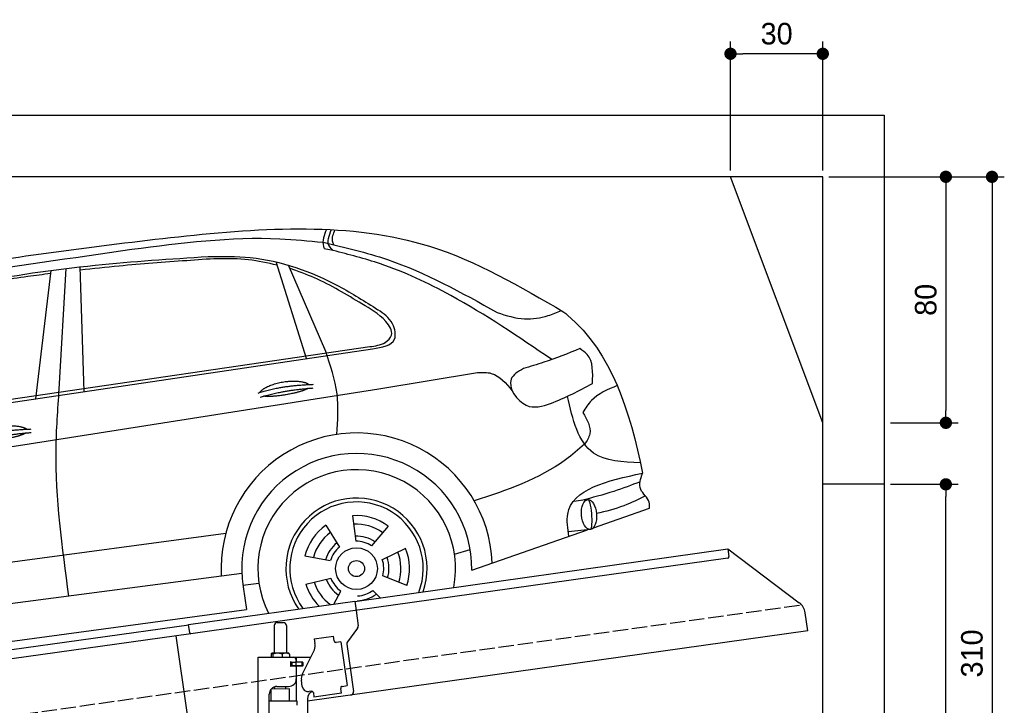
# Model space of a CAD drawing. Extents: x -511 to 5890, y -590 to 5261.
# Tile 5 of 5: x 2690 to 5890, y 3031 to 5261. Entities that reach past the tile are written whole.
import ezdxf

# ---------------------------------------------------------------- set-up
doc = ezdxf.new("R2010")
doc.units = 0
doc.header["$LTSCALE"] = 10
doc.header["$MEASUREMENT"] = 0
doc.linetypes.add('GEN3', pattern=[6.25, 5, -1.25])
doc.layers.get('0').update_dxf_attribs({"linetype": 'CONTINUOUS'})
doc.layers.get('DEFPOINTS').update_dxf_attribs({"linetype": 'CONTINUOUS'})
for name, color, linetype in [('3', 6, 'GEN3'), ('AM_5', 3, 'CONTINUOUS'), ('CAR', 1, 'CONTINUOUS'), ('SICHTBARE_KANTEN_DIN_', 7, 'CONTINUOUS')]:
    doc.layers.add(name, color=color, linetype=linetype)
doc.dimstyles.new('KLAUS_DXF', dxfattribs={"dimscale": 20, "dimtxt": 3.5, "dimasz": 2, "dimexe": 2, "dimexo": 1, "dimgap": 1.5, "dimtad": 1, "dimlfac": 0.1, "dimdsep": 46, "dimtxsty": 'Standard', "dimblk": 'DOT', "dimcen": 2, "dimclrd": 256, "dimclre": 256, "dimclrt": 2, "dimadec": 0, "dimazin": 0, "dimtfac": 1, "dimtmove": 2, "dimatfit": 3, "dimfxl": 1, "dimtolj": 1, "dimarcsym": 0})

# ---------------------------------------------------------------- blocks, each defined once
blk = doc.blocks.new('_DOT')
at = {"color": 0, "linetype": 'ByBlock'}
blk.add_line((-0.5, 0), (-1, 0), dxfattribs=at)
at = {"color": 0, "linetype": 'ByBlock', "const_width": 0.5}
blk.add_lwpolyline([(-0.25, 0, 1), (0.25, 0, 1)], format="xyb", close=True, dxfattribs=at)
blk = doc.blocks.new('*D8')
at = {"layer": 'AM_5', "lineweight": -2, "transparency": 16777216}
for p, q in [((5000, 4770), (5000, 5190)), ((5300, 4770), (5300, 5190)), ((5260, 5150), (5040, 5150))]:
    blk.add_line(p, q, dxfattribs=at)
at = {"layer": 'DEFPOINTS', "color": 0, "transparency": 16777216}
for p in [(5000, 5150), (5000, 4750), (5300, 4750)]:
    blk.add_point(p, dxfattribs=at)
at = {"layer": 'AM_5', "lineweight": -2, "transparency": 16777216, "xscale": 40, "yscale": 40, "zscale": 40, "rotation": 180}
blk.add_blockref('_DOT', (5000, 5150), dxfattribs=at)
at = {"layer": 'AM_5', "lineweight": -2, "transparency": 16777216, "xscale": 40, "yscale": 40, "zscale": 40}
blk.add_blockref('_DOT', (5300, 5150), dxfattribs=at)
at = {"layer": 'AM_5', "color": 2, "transparency": 16777216, "insert": (5150, 5215), "char_height": 70, "attachment_point": 5}
blk.add_mtext('\\A1;30', dxfattribs=at)
blk = doc.blocks.new('*D9')
at = {"layer": 'AM_5', "lineweight": -2, "transparency": 16777216}
for p, q in [((5320, 4750), (5740, 4750)), ((5700, 4710), (5700, 3990)), ((5520, 3950), (5740, 3950))]:
    blk.add_line(p, q, dxfattribs=at)
at = {"layer": 'DEFPOINTS', "color": 0, "transparency": 16777216}
for p in [(5300, 4750), (5500, 3950), (5700, 3950)]:
    blk.add_point(p, dxfattribs=at)
at = {"layer": 'AM_5', "lineweight": -2, "transparency": 16777216, "xscale": 40, "yscale": 40, "zscale": 40}
for p, rotation in [((5700, 4750), 90), ((5700, 3950), 270)]:
    blk.add_blockref('_DOT', p, dxfattribs=dict(at, rotation=rotation))
at = {"layer": 'AM_5', "color": 2, "transparency": 16777216, "insert": (5635, 4350), "char_height": 70, "attachment_point": 5, "rotation": 90}
blk.add_mtext('\\A1;80', dxfattribs=at)
blk = doc.blocks.new('*D10')
at = {"layer": 'AM_5', "lineweight": -2, "transparency": 16777216}
for p, q in [((5520, 3750), (5740, 3750)), ((5700, 1690), (5700, 3710)), ((5780, 1650), (5660, 1650))]:
    blk.add_line(p, q, dxfattribs=at)
at = {"layer": 'DEFPOINTS', "color": 0, "transparency": 16777216}
for p in [(5500, 3750), (5700, 3750), (5800, 1650)]:
    blk.add_point(p, dxfattribs=at)
at = {"layer": 'AM_5', "lineweight": -2, "transparency": 16777216, "xscale": 40, "yscale": 40, "zscale": 40}
for p, rotation in [((5700, 3750), 90), ((5700, 1650), 270)]:
    blk.add_blockref('_DOT', p, dxfattribs=dict(at, rotation=rotation))
at = {"layer": 'AM_5', "color": 2, "transparency": 16777216, "insert": (5635, 2700), "char_height": 70, "attachment_point": 5, "rotation": 90}
blk.add_mtext('\\A1;210', dxfattribs=at)
blk = doc.blocks.new('*D12')
at = {"layer": 'AM_5', "lineweight": -2, "transparency": 16777216}
for p, q in [((5320, 4750), (5890, 4750)), ((5850, 4710), (5850, 1690)), ((5820, 1650), (5890, 1650))]:
    blk.add_line(p, q, dxfattribs=at)
at = {"layer": 'DEFPOINTS', "color": 0, "transparency": 16777216}
for p in [(5300, 4750), (5800, 1650), (5850, 1650)]:
    blk.add_point(p, dxfattribs=at)
at = {"layer": 'AM_5', "lineweight": -2, "transparency": 16777216, "xscale": 40, "yscale": 40, "zscale": 40}
for p, rotation in [((5850, 4750), 90), ((5850, 1650), 270)]:
    blk.add_blockref('_DOT', p, dxfattribs=dict(at, rotation=rotation))
at = {"layer": 'AM_5', "color": 2, "transparency": 16777216, "insert": (5785, 3200), "char_height": 70, "attachment_point": 5, "rotation": 90}
blk.add_mtext('\\A1;310', dxfattribs=at)
blk = doc.blocks.new('Car_K')
at = {"layer": 'CAR'}
for p, q in [((6251.6, 3328.5), (6222.3, 3334.3)), ((5361.4, 2878), (5383.3, 3270)), ((5442.5, 2870), (5429.2, 3275.3)), ((6164.8, 2977.2), (6066.2, 3291.5)), ((6227.4, 2999.5), (6106, 3280.8)), ((5285.1, 2846.6), (5334.8, 3263.8)), ((4395.3, 2725.6), (6371, 3016)), ((4457.7, 2723.8), (6379.4, 3009)), ((6400, 2878.8), (6721.1, 2932)), ((7078, 2518.3), (7033.7, 2512.4)), ((6314.8, 2466), (6325.8, 2382.9)), ((7097.5, 2427), (7280.2, 2490.6)), ((6228, 2434.9), (6272.4, 2363.7)), ((3981.4, 2150.9), (5902.5, 2408.8)), ((6430.7, 2432.2), (6376.7, 2368)), ((6702.2, 2289.4), (7078.6, 2420.4)), ((7088.7, 2421.6), (7015.7, 2413.2)), ((6487.1, 2359.3), (6411.4, 2323.1)), ((6646.2, 2340.6), (6697.1, 2356)), ((6160, 2335.1), (6242.5, 2319.9)), ((5954.6, 2278.4), (3966.6, 2017.9)), ((5958.2, 2240.3), (6010.5, 2246.7)), ((6162.8, 2243), (6244.2, 2263.2)), ((6490.7, 2238.6), (6413, 2270.1)), ((5959, 2235.1), (5969.5, 2160.9)), ((6253.6, 2178.8), (6276.6, 2221.2)), ((6404.1, 2198.9), (6381, 2223.2)), ((3987.9, 1892.3), (5969.5, 2160.9))]:
    blk.add_line(p, q, dxfattribs=at)
for radius in [67.9, 26.2]:
    blk.add_circle((6327.5, 2294.1), radius, dxfattribs=at)
for centre, radius, start, end in [((6328.2, 2294.5), 440.8, 2.3474, 183.225), ((6328.2, 2294.5), 373.9, 359.2176, 189.1412), ((6328.2, 2294.5), 321.3, 348.8956, 206.9157), ((6327.5, 2294.1), 229.5, 340.8187, 214.9011), ((6327.5, 2294.1), 216.8, 339.0715, 216.627), ((6327.5, 2294.1), 172.4, 53.2193, 94.2205), ((6327.5, 2294.1), 172.4, 125.2193, 166.2205), ((6327.5, 2294.1), 144.5, 53.86, 93.5798), ((6327.5, 2294.1), 144.5, 125.86, 165.5798), ((6328.2, 2294.5), 104.9, 127.8414, 164.3757), ((6328.2, 2294.5), 104.9, 55.5455, 92.5344), ((6327.5, 2294.1), 88.8, 56.352, 91.0878), ((6327.5, 2294.1), 88.8, 128.352, 163.0878), ((6327.5, 2294.1), 144.5, 341.86, 21.5798), ((6327.5, 2294.1), 172.4, 341.2193, 22.2205), ((6327.5, 2294.1), 88.8, 344.352, 19.0878), ((6328.2, 2294.5), 104.9, 342.9932, 20.0652), ((6327.5, 2294.1), 172.4, 197.2193, 225.0433), ((6327.5, 2294.1), 144.5, 197.86, 233.9391), ((6328.2, 2294.5), 104.9, 199.4717, 235.8081), ((6327.5, 2294.1), 88.8, 200.352, 235.0878), ((6328.2, 2294.5), 104.9, 270.9476, 307.6161), ((6327.5, 2294.1), 88.8, 272.352, 307.0878)]:
    blk.add_arc(centre, radius, start, end, dxfattribs=at)
blk.add_ellipse((7083.4, 2469.9), major_axis=(3.9, -48.6), ratio=0.501954, dxfattribs=at)
blk.add_ellipse((7084.2, 2470), major_axis=(-3.9, 48.6), ratio=0.168571, start_param=3.202195, end_param=6.343787, dxfattribs=at)
for points in [[(4960.4, 3268.4), (5748.6, 3373.1), (6565.3, 3342.1), (7001.7, 3128.2)], [(6230.2, 3397), (6220.1, 3369.6), (6220, 3341.4), (6222.3, 3334.3)], [(6251.6, 3328.5), (6239.3, 3342.7), (6246.3, 3396.3)], [(6253.7, 3347.2), (6250, 3358.3), (6257.6, 3395.6)], [(5597.3, 3332.3), (6078.6, 3366.7), (6218.7, 3355.4)], [(4341, 2940.3), (4761.1, 3195.4), (5012, 3247.5), (5597.3, 3332.3)], [(6218.7, 3355.4), (6427.9, 3299.1), (6784.9, 3126.8)], [(6962, 2973.9), (6633.8, 3182.4), (6405.1, 3285), (6251.6, 3328.5)], [(4486.6, 2990.7), (4671.5, 3111.4), (4835.8, 3164.4), (5073.4, 3220), (5478.3, 3280.6), (5845.3, 3309)], [(5845.3, 3309), (5982.2, 3305.7), (6269.6, 3212.6), (6397.2, 3136)], [(6345.3, 3154.6), (6191.3, 3239.2), (6110.4, 3270.6)], [(6371, 3016), (6420.7, 3029.8), (6441.3, 3053.6), (6422.8, 3097.2), (6345.3, 3154.6)], [(6379.4, 3009), (6451.1, 3039.9), (6444.6, 3089.6), (6397.2, 3136)], [(6784.9, 3126.8), (6873.8, 3106.1), (6950.3, 3116.8), (6993.7, 3132.9)], [(7053.5, 3009.3), (6936.2, 2964.9), (6870, 2944.7)], [(7094.4, 2896), (7077.3, 2990.2), (7053.5, 3009.3)], [(6263.4, 2730.5), (6264.4, 2862.7), (6227.4, 2999.5)], [(6870, 2944.7), (6830, 2910), (6879.5, 2825), (6957.9, 2831.2), (7094.4, 2896)], [(6721.1, 2932), (6765.7, 2928.9), (6833.7, 2872.3)], [(7175.1, 2889.2), (7091.1, 2840.4), (7063.5, 2801.9)], [(3091.3, 2219.7), (3330.1, 2358.5), (3957.2, 2507.7), (6400, 2878.8)], [(5392.7, 2204.8), (5351.1, 2680.1), (5361.4, 2878)], [(7250.4, 2638), (7097.9, 2669.8), (7013, 2854.2)], [(7063.5, 2801.9), (7085.8, 2732.2), (7069, 2698.4)], [(7069, 2698.4), (7007.1, 2647.9), (6710.3, 2514.2)], [(7017.6, 2399.2), (7014, 2471.3), (7257.5, 2604.7)], [(7280.2, 2490.6), (7279, 2509.8), (7251.6, 2551.6), (7257.5, 2604.7)], [(7249.7, 2576.3), (7163.8, 2545.1), (7058.5, 2515.7)], [(7266.4, 2530.5), (7196.9, 2498.6), (7107.7, 2472.8)]]:
    blk.add_spline(points, degree=3, dxfattribs=at)
for points, degree, knots in [([(6069.6, 3280.7), (6038.8, 3288), (5942.4, 3308.2), (5768.6, 3294.5), (5586.9, 3281.8), (5471.6, 3269.2), (5429.6, 3264.6)], 3, [41.799079, 41.799079, 41.799079, 41.799079, 136.523198, 337.310325, 558.263041, 685.022454, 685.022454, 685.022454, 685.022454]), ([(5333.6, 3253.4), (5308.7, 3250.3), (5223.6, 3239.4), (5062.6, 3213.6), (4929, 3179.4), (4854.3, 3160.3)], 3, [96.627312, 96.627312, 96.627312, 96.627312, 171.985535, 353.964722, 585.294651, 585.294651, 585.294651, 585.294651]), ([(7001.7, 3128.2), (7005.6, 3125), (7157.9, 3000.5), (7215.5, 2805.5), (7257.5, 2604.7)], 3, [0, 0, 0, 0, 15.036615, 589.271901, 589.271901, 589.271901, 589.271901]), ([(6014.1, 2867), (6017.5, 2875.2), (6041.7, 2892.6), (6095.5, 2909.5), (6142.4, 2906.4), (6167.5, 2897.5), (6172.8, 2892.9), (6173, 2892.7)], 5, [0.0314681, 0.0314681, 0.0314681, 0.0314681, 0.0314681, 0.0314681, 0.300106, 0.500106, 0.5095952, 0.5095952, 0.5095952, 0.5095952, 0.5095952, 0.5095952]), ([(6169.7, 2880.1), (6166.3, 2877.9), (6149.5, 2869.6), (6116.3, 2861), (6070, 2853.2), (6038.6, 2852.3), (6025.3, 2854.9)], 5, [0.6133618, 0.6133618, 0.6133618, 0.6133618, 0.6133618, 0.6133618, 0.700106, 0.9252293, 0.9252293, 0.9252293, 0.9252293, 0.9252293, 0.9252293]), ([(5096.6, 2721.7), (5100.1, 2730), (5124.3, 2747.3), (5178.1, 2764.2), (5225, 2761.1), (5250, 2752.2), (5255.3, 2747.7), (5255.6, 2747.5)], 5, [0.0314681, 0.0314681, 0.0314681, 0.0314681, 0.0314681, 0.0314681, 0.300106, 0.500106, 0.5095952, 0.5095952, 0.5095952, 0.5095952, 0.5095952, 0.5095952]), ([(5252.3, 2734.9), (5248.8, 2732.7), (5232.1, 2724.4), (5198.9, 2715.8), (5152.6, 2708), (5121.2, 2707.1), (5107.9, 2709.7)], 5, [0.6133618, 0.6133618, 0.6133618, 0.6133618, 0.6133618, 0.6133618, 0.700106, 0.9252293, 0.9252293, 0.9252293, 0.9252293, 0.9252293, 0.9252293])]:
    blk.add_open_spline(points, degree=degree, knots=knots, dxfattribs=at)
for points in [[(6008.1, 2865), (6081.4, 2889.7), (6187.9, 2893.3)], [(6014.6, 2851.8), (6086.7, 2874), (6187, 2881.6)], [(5090.7, 2719.8), (5164, 2744.5), (5270.4, 2748.1)], [(5097.2, 2706.5), (5169.3, 2728.8), (5269.6, 2736.4)]]:
    blk.add_open_spline(points, degree=2, dxfattribs=at)

msp = doc.modelspace()

# ---------------------------------------------------------------- linework, layer by layer
for p, q in [((-199.991, 4950), (5499.993, 4950)), ((5499.993, 4950), (5499.993, 1650)), ((5300, 4750), (0, 4750)), ((5300, 3950), (5000, 4750)), ((5300, -100), (5300, 4750)), ((5499.993, 3750), (5300, 3750)), ((3778.536, 3369.409), (4991.614, 3539.896)), ((4991.614, 3539.896), (4995.093, 3515.139)), ((4991.614, 3539.896), (5223.551, 3365.119)), ((4990.838, 3509.492), (3779.74, 3339.283)), ((3238.7, 3294.55), (3778.396, 3370.399)), ((3778.396, 3370.399), (3782.711, 3339.701)), ((3779.74, 3339.283), (3245.986, 3264.269)), ((3782.711, 3339.701), (3789.789, 3289.338)), ((5251.225, 3273.433), (5242.973, 3332.146)), ((3526.724, 3300.64), (3546.724, 3300.64)), ((760, 2945.181), (3238.84, 3293.559)), ((3242.597, 3266.822), (3238.7, 3294.55)), ((3516.724, 3290.64), (3516.724, 3200.64)), ((3556.724, 3290.64), (3556.724, 3200.64)), ((5251.225, 3273.433), (3624.724, 3044.844)), ((3787.873, 3281.928), (3754.559, 3237.719)), ((3245.986, 3264.269), (760, 2914.886)), ((3234.638, 3000.119), (3198.453, 3257.589)), ((3646.667, 3247.873), (3709.054, 3256.641)), ((3646.667, 3247.873), (3648.894, 3232.029)), ((3711.28, 3240.797), (3709.054, 3256.641)), ((3711.28, 3240.797), (3711.42, 3239.807)), ((3717.067, 3235.551), (3718.057, 3235.69)), ((3733.901, 3237.917), (3718.057, 3235.69)), ((3733.901, 3237.917), (3753.942, 3095.319)), ((3527.505, 3200.64), (3509.532, 3200.64)), ((3554.552, 3200.64), (3527.505, 3200.64)), ((3564.224, 3200.64), (3554.552, 3200.64)), ((3608.539, 3133.529), (3646.01, 3207.069)), ((3649.484, 3227.83), (3648.894, 3232.029)), ((3752.643, 3230.309), (3774.334, 3075.968)), ((3464.724, 3187.64), (3636.11, 3187.64)), ((3464.724, 2807.64), (3464.724, 3187.64)), ((3506.807, 3198.184), (3506.807, 3187.64)), ((3512.547, 3198.184), (3512.547, 3187.64)), ((3542.464, 3198.184), (3542.464, 3187.64)), ((3566.641, 3198.184), (3566.641, 3187.64)), ((3573.37, 3171.64), (3569.724, 3171.64)), ((3570.724, 3161.785), (3570.724, 3168.994)), ((3573.37, 3171.64), (3585.724, 3171.64)), ((3573.724, 3171.64), (3573.724, 3159.64)), ((3587.724, 3171.64), (3585.724, 3171.64)), ((3587.724, 3171.64), (3588.724, 3171.64)), ((3588.724, 3177.64), (3588.724, 3174.64)), ((3589.448, 3171.64), (3588.724, 3171.64)), ((3588.724, 3159.64), (3588.724, 3171.64)), ((3607.001, 3171.64), (3589.448, 3171.64)), ((3589.724, 3172.14), (3589.724, 3187.64)), ((3608.724, 3172.14), (3589.724, 3172.14)), ((3607.001, 3171.64), (3607.724, 3171.64)), ((3607.724, 3159.64), (3607.724, 3171.64)), ((3609.724, 3171.14), (3609.724, 3160.14)), ((3607.724, 3159.64), (3569.858, 3159.64)), ((3585.724, 3159.14), (3573.37, 3159.14)), ((3588.724, 3156.14), (3588.724, 3117.64)), ((3589.724, 3044.659), (3589.724, 3159.14)), ((3608.724, 3159.14), (3589.724, 3159.14)), ((3607.848, 3092.963), (3605.065, 3112.769)), ((3566.722, 3084.641), (3506.722, 3083.885)), ((3506.724, 3044.688), (3506.722, 3083.885)), ((3518.732, 3084.037), (3518.724, 3091.64)), ((3525.724, 3092.64), (3563.724, 3092.64)), ((3554.726, 3084.49), (3554.724, 3092.64)), ((3566.722, 3044.643), (3566.722, 3084.641)), ((3638.359, 3077.055), (3630.437, 3075.941)), ((3644.006, 3072.799), (3646.094, 3057.945)), ((3732.852, 3087.305), (3732.991, 3086.315)), ((3735.218, 3070.471), (3732.991, 3086.315)), ((3738.098, 3093.092), (3737.108, 3092.953)), ((3738.098, 3093.092), (3753.942, 3095.319)), ((3500.724, 2810.64), (3500.724, 3067.64)), ((3591.724, 3044.643), (3500.724, 3044.643)), ((3591.725, 3031.375), (3591.724, 3044.643)), ((3624.724, 3052.64), (3624.724, 1944.272)), ((3735.218, 3070.471), (3646.094, 3057.945))]:
    msp.add_line(p, q)
msp.add_polyline3d([(3644.003, 3072.803, 0), (3644.003, 3072.803, 0), (3644.003, 3072.813, 0), (3644.003, 3072.823, 0), (3644.003, 3072.833, 0), (3644.003, 3072.833, 0), (3644.003, 3072.843, 0), (3644.003, 3072.853, 0), (3643.993, 3072.863, 0), (3643.993, 3072.863, 0), (3643.993, 3072.873, 0), (3643.993, 3072.883, 0), (3643.993, 3072.893, 0), (3643.993, 3072.903, 0), (3643.993, 3072.903, 0), (3643.993, 3072.913, 0), (3643.983, 3072.923, 0), (3643.983, 3072.933, 0), (3643.983, 3072.933, 0), (3643.983, 3072.943, 0), (3643.983, 3072.953, 0), (3643.983, 3072.963, 0), (3643.983, 3072.963, 0), (3643.983, 3072.973, 0), (3643.973, 3072.983, 0), (3643.973, 3072.993, 0), (3643.973, 3073.003, 0), (3643.973, 3073.003, 0), (3643.973, 3073.013, 0), (3643.973, 3073.023, 0), (3643.973, 3073.033, 0), (3643.963, 3073.033, 0), (3643.963, 3073.043, 0), (3643.963, 3073.053, 0), (3643.963, 3073.063, 0), (3643.963, 3073.063, 0), (3643.963, 3073.073, 0), (3643.953, 3073.083, 0), (3643.953, 3073.093, 0), (3643.953, 3073.103, 0), (3643.953, 3073.103, 0), (3643.953, 3073.113, 0), (3643.953, 3073.123, 0), (3643.953, 3073.133, 0), (3643.943, 3073.133, 0), (3643.943, 3073.143, 0), (3643.943, 3073.153, 0), (3643.943, 3073.163, 0), (3643.943, 3073.163, 0), (3643.943, 3073.173, 0), (3643.933, 3073.183, 0), (3643.933, 3073.193, 0), (3643.933, 3073.203, 0), (3643.933, 3073.203, 0), (3643.933, 3073.213, 0), (3643.933, 3073.223, 0), (3643.923, 3073.233, 0), (3643.923, 3073.233, 0), (3643.923, 3073.243, 0), (3643.923, 3073.253, 0), (3643.923, 3073.263, 0), (3643.913, 3073.273, 0), (3643.913, 3073.273, 0), (3643.913, 3073.283, 0), (3643.913, 3073.293, 0), (3643.913, 3073.303, 0), (3643.903, 3073.303, 0), (3643.903, 3073.313, 0), (3643.903, 3073.323, 0), (3643.903, 3073.333, 0), (3643.903, 3073.333, 0), (3643.903, 3073.343, 0), (3643.893, 3073.353, 0), (3643.893, 3073.363, 0), (3643.893, 3073.373, 0), (3643.893, 3073.373, 0), (3643.893, 3073.383, 0), (3643.883, 3073.393, 0), (3643.883, 3073.403, 0), (3643.883, 3073.403, 0), (3643.883, 3073.413, 0), (3643.873, 3073.423, 0), (3643.873, 3073.433, 0), (3643.873, 3073.433, 0), (3643.873, 3073.443, 0), (3643.873, 3073.453, 0), (3643.863, 3073.463, 0), (3643.863, 3073.473, 0), (3643.863, 3073.473, 0), (3643.863, 3073.483, 0), (3643.863, 3073.493, 0), (3643.853, 3073.503, 0), (3643.853, 3073.503, 0), (3643.853, 3073.513, 0), (3643.853, 3073.523, 0), (3643.843, 3073.533, 0), (3643.843, 3073.533, 0), (3643.843, 3073.543, 0), (3643.843, 3073.553, 0), (3643.833, 3073.563, 0), (3643.833, 3073.573, 0), (3643.833, 3073.573, 0), (3643.833, 3073.583, 0), (3643.833, 3073.593, 0), (3643.823, 3073.603, 0), (3643.823, 3073.603, 0), (3643.823, 3073.613, 0), (3643.823, 3073.623, 0), (3643.813, 3073.633, 0), (3643.813, 3073.633, 0), (3643.813, 3073.643, 0), (3643.813, 3073.653, 0), (3643.803, 3073.663, 0), (3643.803, 3073.673, 0), (3643.803, 3073.673, 0), (3643.803, 3073.683, 0), (3643.793, 3073.693, 0), (3643.793, 3073.703, 0), (3643.793, 3073.703, 0), (3643.793, 3073.713, 0), (3643.783, 3073.723, 0), (3643.783, 3073.733, 0), (3643.783, 3073.733, 0), (3643.773, 3073.743, 0), (3643.773, 3073.753, 0), (3643.773, 3073.763, 0), (3643.773, 3073.763, 0), (3643.763, 3073.773, 0)])
for centre, radius, start, end in [((4990.142, 3514.443), 5, 278, 8), ((5193.46, 3325.187), 50, 8, 53), ((3526.724, 3290.64), 10, 90, 180), ((3546.724, 3290.64), 10, 0, 90), ((3779.886, 3287.946), 10, 323, 8), ((3716.371, 3240.503), 5, 188, 278), ((3762.545, 3231.701), 10, 143, 188), ((3510.046, 3197.934), 2.754, 100.76608, 142.434274), ((3509.589, 3198.547), 2.094, 44.84476, 91.561935), ((3527.414, 3153.271), 47.367, 71.474333, 108.335359), ((3554.481, 3169.304), 31.336, 67.161985, 112.719952), ((3561.191, 3195.234), 6.199, 28.413387, 60.706774), ((3614.824, 3222.959), 35, 333, 8), ((3515.193, 3193.096), 9.808, 138.356376, 148.753006), ((3505.549, 3194.088), 8.108, 30.33762, 47.053163), ((3570.724, 3171.64), 1, 48.590378, 221.409622), ((3567.724, 3168.994), 3, 0, 41.409622), ((3573.37, 3174.64), 3, 228.590378, 270), ((3578.724, 3177.64), 10, 0, 90), ((3585.724, 3174.64), 3, 270, 0), ((3608.724, 3171.14), 1, 0, 90), ((3570.724, 3159.14), 1, 138.590378, 311.409622), ((3567.724, 3161.785), 3, 318.590378, 0), ((3573.37, 3156.14), 3, 90, 131.409622), ((3585.724, 3156.14), 3, 0, 90), ((3608.724, 3160.14), 1, 270, 0), ((3563.724, 3117.64), 25, 270, 0), ((3639.724, 3117.64), 35, 153, 188), ((3525.724, 3067.64), 25, 90, 180), ((3627.654, 3095.747), 20, 188, 278), ((3649.724, 3052.64), 25, 108.64725, 180), ((3639.055, 3072.103), 5, 19.536959, 98), ((3737.804, 3088.001), 5, 98, 188), ((3764.431, 3074.576), 10, 278, 8)]:
    msp.add_arc(centre, radius, start, end)
at = {"layer": '3'}
msp.add_line((223.409, 2654.675), (5230.817, 3358.42), dxfattribs=at)
at = {"layer": 'SICHTBARE_KANTEN_DIN_'}
msp.add_arc((3245.568, 3267.24), 3, 188, 278, dxfattribs=at)

# ---------------------------------------------------------------- block references
at = {"layer": 'CAR'}
msp.add_blockref('Car_K', (-2543.239, 1181.9), dxfattribs=at)

# ---------------------------------------------------------------- dimensions: what is measured, and where the dimension line sits
at = {"layer": 'AM_5'}
dim = msp.add_linear_dim(base=(5000, 5150), p1=(5300, 4750), p2=(5000, 4750), dimstyle='KLAUS_DXF', override={"dimtzin": 7}, dxfattribs=at)
dim.commit()
dim.dimension.update_dxf_attribs({"geometry": '*D8', "text_midpoint": (5150, 5215)})
for base, p1, p2, picture, middle in [((5699.993, 3950), (5300, 4750), (5499.993, 3950), '*D9', (5634.993, 4350)), ((5699.993, 3750), (5800, 1650), (5499.993, 3750), '*D10', (5634.993, 2700))]:
    dim = msp.add_linear_dim(base=base, p1=p1, p2=p2, angle=90, dimstyle='KLAUS_DXF', override={"dimtzin": 7}, dxfattribs=at)
    dim.commit()
    dim.dimension.update_dxf_attribs({"geometry": picture, "text_midpoint": middle})
dim = msp.add_linear_dim(base=(5849.993, 1650), p1=(5300, 4750), p2=(5800, 1650), angle=90, dimstyle='KLAUS_DXF', dxfattribs=at)
dim.commit()
dim.dimension.update_dxf_attribs({"geometry": '*D12', "text_midpoint": (5784.993, 3200)})

doc.saveas('drawing.dxf')
